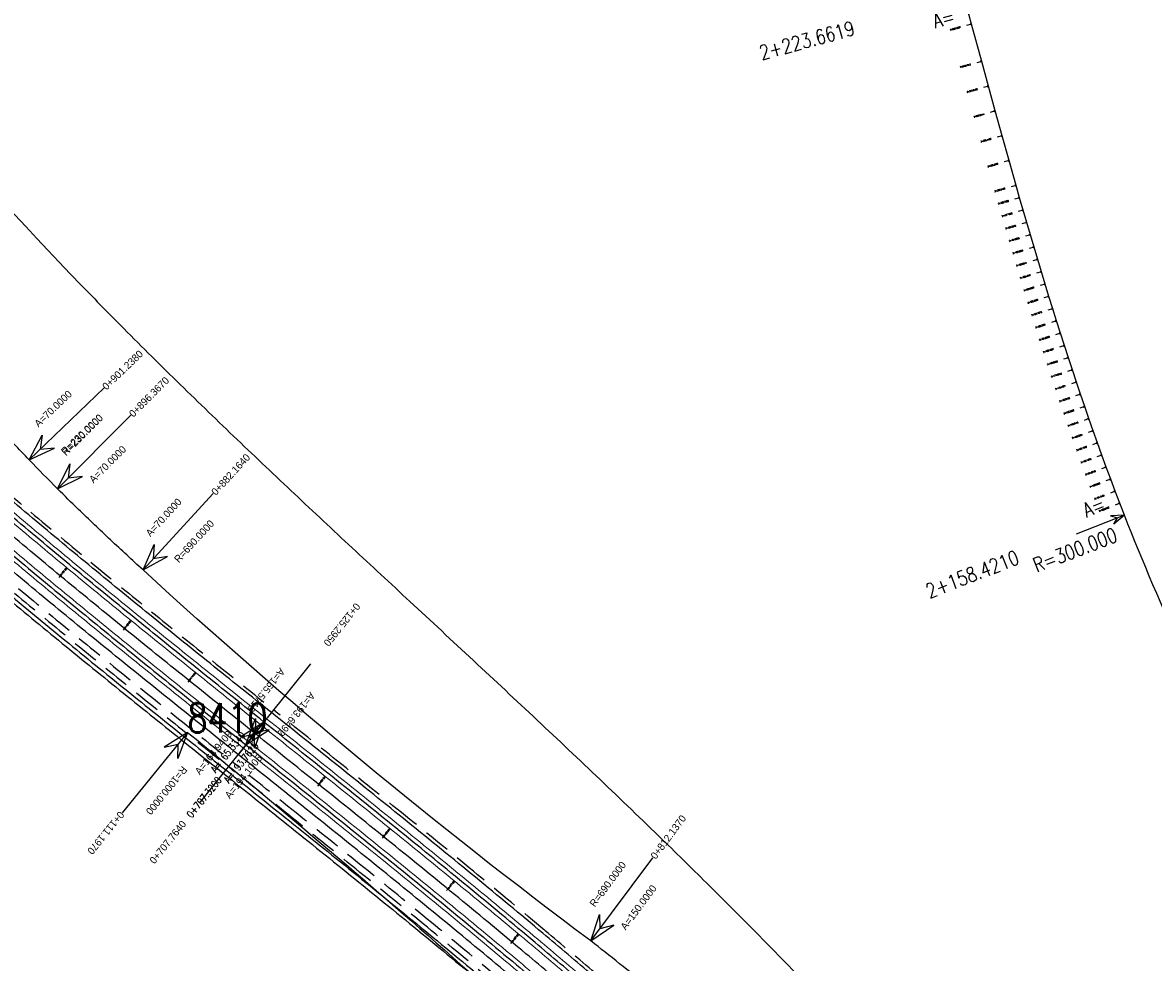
# Model space of a CAD drawing. Header units: metres. Extents: x 3458045 to 3462392, y 5482308 to 5484762.
# Tile 181 of 256: x 3459381 to 3459517, y 5483916 to 5484030. Entities that reach past the tile are written whole.
import ezdxf
from ezdxf.enums import TextEntityAlignment as Align

# ---------------------------------------------------------------- set-up
doc = ezdxf.new("R2010")
doc.units = ezdxf.units.M
doc.linetypes.add('AUSGEZOGEN', pattern=[2, 1, 1])
doc.linetypes.add('VERDECKT2', pattern=[4.7625, 3.175, -1.5875])
doc.layers.get('0').update_dxf_attribs({"linetype": 'CONTINUOUS'})
for name, color, linetype in [('-SP_AXIS', 7, 'CONTINUOUS'), ('SP_ACHSE_8901', 7, 'CONTINUOUS'), ('SP_ACHSE_8911', 7, 'CONTINUOUS'), ('SP_AXIS', 7, 'CONTINUOUS'), ('SP_BAUGRUBE-VERBAU', 210, 'AUSGEZOGEN'), ('SP_StadtbahnFluchtweg', 1, 'CONTINUOUS'), ('SP_Trogwand_L7+8', 2, 'CONTINUOUS'), ('SP_Tunnelwand_L7+8', 2, 'VERDECKT2'), ('SP_Vb_Planung', 10, 'CONTINUOUS'), ('T__AXIS', 3, 'CONTINUOUS')]:
    doc.layers.add(name, color=color, linetype=linetype)
doc.styles.add('K_ISOCP', font='k_isocp.shx')
doc.styles.add('SIMPLEX8', font='simplexd.shx', dxfattribs={"width": 0.8})
doc.linetypes.add('EISENBAHN', pattern='A,0.15,[130,ltypeshp.shx,S=0.25,R=0,X=0,Y=0],0.15', length=0.3)

# ---------------------------------------------------------------- blocks, each defined once
blk = doc.blocks.new('kmr_li')
at = {"color": 1, "linetype": 'Continuous'}
blk.add_line((0, 0), (0, 3.571), dxfattribs=at)
at = {"color": 1}
for p, q in [((0, 0), (-0.306, 0.907)), ((-0.306, 0.907), (0, 0.519)), ((0, 0), (0.306, 0.907)), ((0.306, 0.907), (0, 0.519))]:
    blk.add_line(p, q, dxfattribs=at)
at = {"color": 1, "linetype": 'Continuous', "style": 'K_ISOCP'}
blk.add_attdef('STATION', text='', height=1, rotation=270.0001, dxfattribs=at).set_placement((0, 4.404), align=Align.MIDDLE_RIGHT)
blk.add_attdef('PARAUL', text='', height=1, rotation=270.0001, dxfattribs=at).set_placement((-0.5, 1), align=Align.TOP_RIGHT)
blk.add_attdef('PARAOL', text='', height=1, rotation=270.0001, dxfattribs=at).set_placement((0.5, 1), align=Align.BOTTOM_RIGHT)
blk = doc.blocks.new('kmr_re')
at = {"color": 1}
for p, q in [((0, 0), (-0.306221, -0.907473)), ((0, 0), (0.306221, -0.907473)), ((-0.306221, -0.907473), (0, -0.51875)), ((0.306221, -0.907473), (0, -0.51875))]:
    blk.add_line(p, q, dxfattribs=at)
at = {"color": 1, "linetype": 'Continuous'}
blk.add_line((0, 0), (0, -3.57143), dxfattribs=at)
at = {"color": 1, "linetype": 'Continuous', "style": 'K_ISOCP'}
blk.add_attdef('PARAUL', text='', height=1, rotation=270.0000584, dxfattribs=at).set_placement((-0.5, -1), align=Align.TOP_LEFT)
blk.add_attdef('PARAOL', text='', height=1, rotation=270.0000584, dxfattribs=at).set_placement((0.5, -1), align=Align.BOTTOM_LEFT)
blk.add_attdef('STATION', text='', height=1, rotation=270.0000584, dxfattribs=at).set_placement((0, -3.57143), align=Align.MIDDLE_LEFT)
blk = doc.blocks.new('kmr_i')
at = {"color": 1, "linetype": 'Continuous'}
blk.add_line((0, 0), (0, 1.416438), dxfattribs=at)
at = {"color": 1, "linetype": 'Continuous', "style": 'SIMPLEX8', "width": 0.8}
blk.add_attdef('STATION', text='', height=1, rotation=270.00005842, dxfattribs=at).set_placement((0, -0.50985), align=Align.MIDDLE_LEFT)

msp = doc.modelspace()

# ---------------------------------------------------------------- linework, layer by layer
at = {"layer": '-SP_AXIS'}
msp.add_lwpolyline([(3459528.3817, 5483937.3572, -0.03024499), (3459513.1723, 5483970.2741), (3459512.6124, 5483971.7185), (3459512.0598, 5483973.1658), (3459511.5143, 5483974.6158), (3459510.9757, 5483976.0683), (3459510.444, 5483977.5234), (3459509.9188, 5483978.9809), (3459509.4002, 5483980.4407), (3459508.8878, 5483981.9027), (3459508.3815, 5483983.3668), (3459507.8812, 5483984.833), (3459507.3867, 5483986.3011), (3459506.8978, 5483987.7711), (3459506.4143, 5483989.243), (3459505.9361, 5483990.7165), (3459505.4629, 5483992.1917), (3459504.9946, 5483993.6684), (3459504.5311, 5483995.1466), (3459504.0722, 5483996.6263), (3459503.6176, 5483998.1073), (3459503.1672, 5483999.5895), (3459502.7208, 5484001.073), (3459502.2783, 5484002.5577), (3459501.8394, 5484004.0434), (3459501.4041, 5484005.5302), (3459500.972, 5484007.0179), (3459500.543, 5484008.5065), (3459500.117, 5484009.996), (3459499.2731, 5484012.9772), (3459498.4388, 5484015.9612), (3459497.6126, 5484018.9474), (3459496.7931, 5484021.9354), (3459495.9788, 5484024.9249), (3459494.7639, 5484029.4109), (3459493.9107, 5484032.5708)], format="xyb", dxfattribs=at)
at = {"layer": 'SP_ACHSE_8901'}
msp.add_lwpolyline([(3459316.099, 5484028.11), (3459322.1999, 5484021.1465, 0.03059047), (3459365.5154, 5483977.4159, 0.00331951), (3459370.8846, 5483972.6857, 0.00367116), (3459378.0689, 5483966.5341, 0.00285534), (3459385.333, 5483960.4767, 0.00203953), (3459392.656, 5483954.4908, 0.00122372), (3459400.0179, 5483948.5527, 0.00040791), (3459407.3992, 5483942.6387, -0.00036746), (3459415.5933, 5483936.0742, -0.00110237), (3459423.7681, 5483929.4856, -0.00183729), (3459431.9041, 5483922.8491, -0.0025722), (3459439.9811, 5483916.1411, -0.00245403), (3459446.0851, 5483910.9661, -0.01456303), (3459478.4179, 5483881.5975), (3459663.5917, 5483703.287, -0.0763528)], format="xyb", dxfattribs=at)
at = {"layer": 'SP_ACHSE_8911'}
msp.add_lwpolyline([(3459666.0197, 5483705.8087), (3459480.8452, 5483884.1198, 0.01460522), (3459448.2649, 5483913.7082, 0.00242443), (3459442.2102, 5483918.8404, 0.00256822), (3459434.1203, 5483925.5585, 0.00183444), (3459425.9715, 5483932.2051, 0.00110066), (3459417.7839, 5483938.8037, 0.00036689), (3459409.5769, 5483945.3783, -0.00040894), (3459402.2143, 5483951.2772, -0.00122684), (3459394.8711, 5483957.2001, -0.00204473), (3459387.5668, 5483963.1709, -0.00286262), (3459380.3214, 5483969.2131, -0.00368052), (3459373.1558, 5483975.3496, -0.00337914), (3459367.7243, 5483980.1366, -0.03050846), (3459324.8322, 5484023.4541), (3459318.7313, 5484030.4176)], format="xyb", dxfattribs=at)
at = {"layer": 'SP_AXIS'}
for points in [[(3459666.0197, 5483705.8087), (3459480.8452, 5483884.1198, 0.01460522), (3459448.2649, 5483913.7082, 0.00242443), (3459442.2102, 5483918.8404, 0.00256822), (3459434.1203, 5483925.5585, 0.00183444), (3459425.9715, 5483932.2051, 0.00110066), (3459417.7839, 5483938.8037, 0.00036689), (3459409.5769, 5483945.3783, -0.00040894), (3459402.2143, 5483951.2772, -0.00122684), (3459394.8711, 5483957.2001, -0.00204473), (3459387.5668, 5483963.1709, -0.00286262), (3459380.3214, 5483969.2131, -0.00368052), (3459373.1558, 5483975.3496, -0.00337914), (3459367.7243, 5483980.1366, -0.03050846), (3459324.8322, 5484023.4541), (3459318.7313, 5484030.4176)], [(3459316.099, 5484028.11), (3459322.1999, 5484021.1465, 0.03059047), (3459365.5154, 5483977.4159, 0.00331951), (3459370.8846, 5483972.6857, 0.00367116), (3459378.0689, 5483966.5341, 0.00285534), (3459385.333, 5483960.4767, 0.00203953), (3459392.656, 5483954.4908, 0.00122372), (3459400.0179, 5483948.5527, 0.00040791), (3459407.3992, 5483942.6387, -0.00036746), (3459415.5933, 5483936.0742, -0.00110237), (3459423.7681, 5483929.4856, -0.00183729), (3459431.9041, 5483922.8491, -0.0025722), (3459439.9811, 5483916.1411, -0.00245403), (3459446.0851, 5483910.9661, -0.01456303), (3459478.4179, 5483881.5975), (3459663.5917, 5483703.287, -0.0763528)], [(3459685.2101, 5483695.5185), (3459504.9574, 5483869.1071, 0.00043567), (3459498.5752, 5483875.2462, 0.00130701), (3459492.1717, 5483881.363, 0.00217835), (3459485.7257, 5483887.435, 0.00304969), (3459479.2166, 5483893.4392, 0.00392104), (3459472.6244, 5483899.3521, 0.00035829), (3459472.0824, 5483899.8297, 0.00884723), (3459458.5943, 5483911.2802, 0.00169844), (3459455.851, 5483913.511, 0.00364421), (3459448.9199, 5483919.0226, -0.02537755), (3459395.0209, 5483963.6821, -0.00265452), (3459391.1135, 5483967.3039, -0.0041028), (3459387.2554, 5483970.9783, -0.00353468), (3459384.7251, 5483973.4642, -0.00529461), (3459381.3121, 5483976.9394, -0.0050613), (3459377.6652, 5483980.8137, -0.00362068), (3459374.0813, 5483984.7559, -0.0021724), (3459370.5433, 5483988.7395, -0.00072413), (3459367.0285, 5483992.7435), (3459348.4319, 5484013.9693)], [(3459400.39, 5483944.13, -0.02091605), (3459462.9996, 5483888.6898), (3459657.2317, 5483701.6383, -0.00043567)]]:
    msp.add_lwpolyline(points, format="xyb", dxfattribs=at)
at = {"layer": 'SP_BAUGRUBE-VERBAU'}
for points in [[(3459341.468, 5484052.8071), (3459347.0418, 5484045.415, 0.03059047), (3459387.6199, 5483997.9406, 0.00331951), (3459392.6972, 5483992.7587, 0.00367116), (3459399.4886, 5483986.0199, 0.00285534), (3459406.3495, 5483979.3877, 0.00203953), (3459413.2575, 5483972.8395, 0.00122372), (3459420.1906, 5483966.353, 0.00040791), (3459427.1272, 5483959.9055, -0.00036746), (3459434.8098, 5483952.7653, -0.00110237), (3459442.4557, 5483945.6172, -0.00183729), (3459450.0438, 5483938.4392, -0.0025722), (3459457.5525, 5483931.2097, -0.00245403), (3459463.2084, 5483925.6523, -0.01456303), (3459493.0041, 5483894.304), (3459664.6047, 5483702.8955, -0.04555037)], [(3459313.1844, 5484025.5564), (3459319.2853, 5484018.593, 0.03059047), (3459362.9341, 5483974.5258, 0.00331951), (3459368.3424, 5483969.7612, 0.00367116), (3459375.5703, 5483963.5722, 0.00285534), (3459382.8683, 5483957.4866, 0.00203953), (3459390.2158, 5483951.4806, 0.00122372), (3459397.5925, 5483945.5306, 0.00040791), (3459404.9787, 5483939.6127, -0.00036746), (3459413.1684, 5483933.0518, -0.00110237), (3459421.3299, 5483926.4739, -0.00183729), (3459429.4437, 5483919.8554, -0.0025722), (3459437.4901, 5483913.1729, -0.00245403), (3459443.5647, 5483908.0227, -0.01456303)], [(3459312.8083, 5484025.2269), (3459318.9092, 5484018.2635, 0.03059047), (3459362.6011, 5483974.1529, 0.00331951), (3459368.0144, 5483969.3838, 0.00367116), (3459375.2479, 5483963.1901, 0.00285534), (3459382.5503, 5483957.1007, 0.00203953), (3459389.901, 5483951.0922, 0.00122372), (3459397.2796, 5483945.1407, 0.00040791), (3459404.6664, 5483939.2222, -0.00036746), (3459412.8554, 5483932.6618, -0.00110237), (3459421.0152, 5483926.0853, -0.00183729), (3459429.1262, 5483919.4691, -0.0025722), (3459437.1687, 5483912.7899, -0.00245403), (3459443.2395, 5483907.6429, -0.01456303)]]:
    msp.add_lwpolyline(points, format="xyb", dxfattribs=at)
at = {"layer": 'SP_StadtbahnFluchtweg'}
for points in [[(3459770.9868, 5483573.8591, 0.07051565), (3459667.0255, 5483706.8532), (3459481.8509, 5483885.1643, 0.01460522), (3459449.208, 5483914.8096, 0.00242443), (3459443.1423, 5483919.951, 0.00256822), (3459435.0409, 5483926.6787, 0.00183444), (3459426.8839, 5483933.332, 0.00110066), (3459418.6913, 5483939.9347, 0.00036689), (3459410.4827, 5483946.5107, -0.00040894), (3459403.1219, 5483952.4081, -0.00122684), (3459395.7842, 5483958.3265, -0.00204473), (3459388.489, 5483964.2898, -0.00286262), (3459381.2564, 5483970.3214, -0.00368052), (3459374.107, 5483976.444, -0.00337914), (3459368.6904, 5483981.2179, -0.03050846), (3459325.9228, 5484024.4096), (3459319.8219, 5484031.3731)], [(3459765.3996, 5483570.6363, 0.07051498), (3459662.5516, 5483702.2071), (3459477.377, 5483880.5182, 0.01460522), (3459445.0129, 5483909.9102, 0.00242443), (3459438.9957, 5483915.0106, 0.00256822), (3459430.9457, 5483921.6955, 0.00183444), (3459422.8254, 5483928.3189, 0.00110066), (3459414.655, 5483934.9038, 0.00036689), (3459406.4537, 5483941.4738, -0.00040894), (3459399.0848, 5483947.3777, -0.00122684), (3459391.7225, 5483953.316, -0.00204473), (3459384.3865, 5483959.3127, -0.00286262), (3459377.0972, 5483965.3916, -0.00368052), (3459369.8756, 5483971.5759, -0.00337914), (3459364.3931, 5483976.408, -0.03050846), (3459321.0714, 5484020.1592), (3459314.9705, 5484027.1227)]]:
    msp.add_lwpolyline(points, format="xyb", dxfattribs=at)
at = {"layer": 'SP_Trogwand_L7+8', "color": 1, "linetype": 'VERDECKT2'}
msp.add_lwpolyline([(3459313.5605, 5484025.8859), (3459319.6613, 5484018.9225, 0.03059047), (3459363.2672, 5483974.8987, 0.00331951), (3459368.6704, 5483970.1385, 0.00367116), (3459375.8927, 5483963.9544, 0.00285534), (3459383.1863, 5483957.8724, 0.00203953), (3459390.5307, 5483951.869, 0.00122372), (3459397.9055, 5483945.9206, 0.00040791), (3459405.2911, 5483940.0032, -0.00036746), (3459413.4813, 5483933.4418, -0.00110237), (3459421.6445, 5483926.8625, -0.00183729), (3459429.7612, 5483920.2417, -0.0025722), (3459437.8115, 5483913.5558, -0.00245403), (3459443.8899, 5483908.4025, -0.01456303), (3459476.0769, 5483879.1664), (3459661.2507, 5483700.8559, -0.07070949), (3459764.0019, 5483569.3047, -0.07070949)], format="xyb", dxfattribs=at)
at = {"layer": 'SP_Tunnelwand_L7+8'}
for points in [[(3459667.3099, 5483707.1486), (3459482.1353, 5483885.4597, 0.01460522), (3459449.4746, 5483915.1211, 0.00242443), (3459443.4059, 5483920.2651, 0.00256822), (3459435.3012, 5483926.9955, 0.00183444), (3459427.1419, 5483933.6507, 0.00110066), (3459418.9479, 5483940.2545, 0.00036689), (3459410.7388, 5483946.8308, -0.00040894), (3459403.3785, 5483952.7278, -0.00122684), (3459396.0424, 5483958.645, -0.00204473), (3459388.7498, 5483964.6062, -0.00286262), (3459381.5208, 5483970.6348, -0.00368052), (3459374.376, 5483976.7534, -0.00337914), (3459368.9636, 5483981.5237, -0.03050846), (3459326.2312, 5484024.6798), (3459320.1303, 5484031.6433)], [(3459314.1246, 5484026.3802), (3459320.2255, 5484019.4167, 0.03059047), (3459363.7668, 5483975.4581, 0.00331951), (3459369.1624, 5483970.7046, 0.00367116), (3459376.3763, 5483964.5277, 0.00285534), (3459383.6634, 5483958.4511, 0.00203953), (3459391.003, 5483952.4516, 0.00122372), (3459398.3749, 5483946.5055, 0.00040791), (3459405.7595, 5483940.5888, -0.00036746), (3459413.9506, 5483934.0268, -0.00110237), (3459422.1164, 5483927.4454, -0.00183729), (3459430.2374, 5483920.8211, -0.0025722), (3459438.2936, 5483914.1303, -0.00245403), (3459444.3777, 5483908.9722, -0.01456303)]]:
    msp.add_lwpolyline(points, format="xyb", dxfattribs=at)
at = {"layer": 'SP_Vb_Planung', "linetype": 'AUSGEZOGEN', "lineweight": 13, "ltscale": 13}
for points in [[(3459665.6729, 5483705.4486), (3459480.4984, 5483883.7597, 0.01460522), (3459447.9397, 5483913.3284, 0.00242443), (3459441.8887, 5483918.4574, 0.00256822), (3459433.8028, 5483925.1722, 0.00183444), (3459425.6569, 5483931.8164, 0.00110066), (3459417.471, 5483938.4137, 0.00036689), (3459409.2646, 5483944.9879, -0.00040894), (3459401.9014, 5483950.8872, -0.00122684), (3459394.5562, 5483956.8117, -0.00204473), (3459387.2487, 5483962.7851, -0.00286262), (3459379.999, 5483968.831, -0.00368052), (3459372.8278, 5483974.9722, -0.00337914), (3459367.3912, 5483979.7637, -0.03050846), (3459324.4561, 5484023.1246), (3459318.3552, 5484030.0881)], [(3459666.3666, 5483706.1689), (3459481.192, 5483884.48, 0.01460522), (3459448.5901, 5483914.088, 0.00242443), (3459442.5316, 5483919.2234, 0.00256822), (3459434.4377, 5483925.9448, 0.00183444), (3459426.2861, 5483932.5937, 0.00110066), (3459418.0968, 5483939.1937, 0.00036689), (3459409.8893, 5483945.7688, -0.00040894), (3459402.5273, 5483951.6671, -0.00122684), (3459395.186, 5483957.5885, -0.00204473), (3459387.8848, 5483963.5568, -0.00286262), (3459380.6438, 5483969.5953, -0.00368052), (3459373.4838, 5483975.727, -0.00337914), (3459368.0575, 5483980.5095, -0.03050846), (3459325.2083, 5484023.7836), (3459319.1074, 5484030.7471)], [(3459316.4751, 5484028.4395), (3459322.576, 5484021.476, 0.03059047), (3459365.8484, 5483977.7888, 0.00331951), (3459371.2126, 5483973.063, 0.00367116), (3459378.3913, 5483966.9162, 0.00285534), (3459385.651, 5483960.8626, 0.00203953), (3459392.9708, 5483954.8792, 0.00122372), (3459400.3309, 5483948.9427, 0.00040791), (3459407.7115, 5483943.0292, -0.00036746), (3459415.9062, 5483936.4642, -0.00110237), (3459424.0828, 5483929.8742, -0.00183729), (3459432.2215, 5483923.2354, -0.0025722), (3459440.3025, 5483916.5241, -0.00245403), (3459446.4103, 5483911.3459, -0.01456303), (3459478.7647, 5483881.9576), (3459663.9385, 5483703.6472, -0.0763528)], [(3459315.7229, 5484027.7805), (3459321.8238, 5484020.817, 0.03059047), (3459365.1823, 5483977.043, 0.00331951), (3459370.5565, 5483972.3083, 0.00367116), (3459377.7465, 5483966.1519, 0.00285534), (3459385.0149, 5483960.0909, 0.00203953), (3459392.3411, 5483954.1024, 0.00122372), (3459399.705, 5483948.1628, 0.00040791), (3459407.0869, 5483942.2483, -0.00036746), (3459415.2804, 5483935.6842, -0.00110237), (3459423.4535, 5483929.097, -0.00183729), (3459431.5866, 5483922.4628, -0.0025722), (3459439.6597, 5483915.7581, -0.00245403), (3459445.7599, 5483910.5863, -0.01456303), (3459478.0711, 5483881.2373), (3459663.2449, 5483702.9268, -0.0763528)]]:
    msp.add_lwpolyline(points, format="xyb", dxfattribs=at)
at = {"layer": 'SP_Vb_Planung', "linetype": 'EISENBAHN', "lineweight": 13, "ltscale": 13}
for points in [[(3459666.0197, 5483705.8087), (3459480.8452, 5483884.1198, 0.01460522), (3459448.2649, 5483913.7082, 0.00242443), (3459442.2102, 5483918.8404, 0.00256822), (3459434.1203, 5483925.5585, 0.00183444), (3459425.9715, 5483932.2051, 0.00110066), (3459417.7839, 5483938.8037, 0.00036689), (3459409.5769, 5483945.3783, -0.00040894), (3459402.2143, 5483951.2772, -0.00122684), (3459394.8711, 5483957.2001, -0.00204473), (3459387.5668, 5483963.1709, -0.00286262), (3459380.3214, 5483969.2131, -0.00368052), (3459373.1558, 5483975.3496, -0.00337914), (3459367.7243, 5483980.1366, -0.03050846), (3459324.8322, 5484023.4541), (3459318.7313, 5484030.4176)], [(3459316.099, 5484028.11), (3459322.1999, 5484021.1465, 0.03059047), (3459365.5154, 5483977.4159, 0.00331951), (3459370.8846, 5483972.6857, 0.00367116), (3459378.0689, 5483966.5341, 0.00285534), (3459385.333, 5483960.4767, 0.00203953), (3459392.656, 5483954.4908, 0.00122372), (3459400.0179, 5483948.5527, 0.00040791), (3459407.3992, 5483942.6387, -0.00036746), (3459415.5933, 5483936.0742, -0.00110237), (3459423.7681, 5483929.4856, -0.00183729), (3459431.9041, 5483922.8491, -0.0025722), (3459439.9811, 5483916.1411, -0.00245403), (3459446.0851, 5483910.9661, -0.01456303), (3459478.4179, 5483881.5975), (3459663.5917, 5483703.287, -0.0763528)]]:
    msp.add_lwpolyline(points, format="xyb", dxfattribs=at)
at = {"layer": 'T__AXIS'}
msp.add_lwpolyline([(3459664.8059, 5483704.5483), (3459479.6324, 5483882.859, 0.01459465), (3459447.152, 5483912.358, 0.00242727), (3459441.1044, 5483917.4845, 0.0025712), (3459433.0241, 5483924.195, 0.00183657), (3459424.8849, 5483930.834, 0.00110194), (3459416.7069, 5483937.4251, 0.00036731), (3459408.5095, 5483943.9921, -0.0004083), (3459401.1352, 5483949.9004, -0.00122489), (3459393.7803, 5483955.8327, -0.00204148), (3459386.4643, 5483961.8129, -0.00285808), (3459379.2073, 5483967.8645, -0.00367468), (3459372.0299, 5483974.0104, -0.0033651), (3459366.6025, 5483978.793, -0.03053764), (3459323.5167, 5484022.3011), (3459317.4158, 5484029.2646)], format="xyb", dxfattribs=at)

# ---------------------------------------------------------------- block references
at = {"layer": '-SP_AXIS'}
ref = msp.add_blockref('kmr_li', (3459493.9107, 5484032.5708), dxfattribs=dict(at, xscale=1.75, yscale=1.75, zscale=1.75, rotation=105.1047000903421))
ref.add_attrib('STATION', ' 2+223.6619', dxfattribs={"layer": '0', "color": 1, "linetype": 'Continuous', "height": 1.75, "rotation": 15.104758, "style": 'SIMPLEX8', "width": 0.8}).set_placement((3459480.6207, 5484028.9837), align=Align.MIDDLE_RIGHT)
ref.add_attrib('PARAOL', 'R=¢', dxfattribs={"layer": '0', "color": 1, "linetype": 'Continuous', "height": 1.75, "rotation": 15.104758, "style": 'SIMPLEX8', "width": 0.8}).set_placement((3459491.9931, 5484032.9596), align=Align.BOTTOM_RIGHT)
ref.add_attrib('PARAUL', 'A=', dxfattribs={"layer": '0', "color": 1, "linetype": 'Continuous', "height": 1.75, "rotation": 15.104758, "style": 'SIMPLEX8', "width": 0.8}).set_placement((3459492.4492, 5484031.27), align=Align.TOP_RIGHT)
ref = msp.add_blockref('kmr_li', (3459494.7639, 5484029.4109), dxfattribs=dict(at, xscale=0.1750000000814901, yscale=0.1750000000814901, zscale=0.1750000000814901, rotation=105.1097978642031))
ref.add_attrib('STATION', ' 2+220.3887', dxfattribs={"layer": '0', "color": 1, "linetype": 'Continuous', "height": 0.175, "rotation": 15.109856, "style": 'SIMPLEX8', "width": 0.8}).set_placement((3459493.4349, 5484029.052), align=Align.MIDDLE_RIGHT)
ref = msp.add_blockref('kmr_li', (3459495.9788, 5484024.9249), dxfattribs=dict(at, xscale=0.1750000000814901, yscale=0.1750000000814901, zscale=0.1750000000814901, rotation=105.1531929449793))
ref.add_attrib('STATION', ' 2+215.7412', dxfattribs={"layer": '0', "color": 1, "linetype": 'Continuous', "height": 0.175, "rotation": 15.153251, "style": 'SIMPLEX8', "width": 0.8}).set_placement((3459494.6501, 5484024.565), align=Align.MIDDLE_RIGHT)
ref = msp.add_blockref('kmr_li', (3459496.7931, 5484021.9354), dxfattribs=dict(at, xscale=0.1750000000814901, yscale=0.1750000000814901, zscale=0.1750000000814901, rotation=105.2371370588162))
ref.add_attrib('STATION', ' 2+212.6428', dxfattribs={"layer": '0', "color": 1, "linetype": 'Continuous', "height": 0.175, "rotation": 15.237195, "style": 'SIMPLEX8', "width": 0.8}).set_placement((3459495.4649, 5484021.5736), align=Align.MIDDLE_RIGHT)
ref = msp.add_blockref('kmr_li', (3459497.6126, 5484018.9474), dxfattribs=dict(at, xscale=0.1750000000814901, yscale=0.1750000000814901, zscale=0.1750000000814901, rotation=105.3370862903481))
ref.add_attrib('STATION', ' 2+209.5444', dxfattribs={"layer": '0', "color": 1, "linetype": 'Continuous', "height": 0.175, "rotation": 15.337145, "style": 'SIMPLEX8', "width": 0.8}).set_placement((3459496.2851, 5484018.5833), align=Align.MIDDLE_RIGHT)
ref = msp.add_blockref('kmr_li', (3459498.4388, 5484015.9612), dxfattribs=dict(at, xscale=0.1750000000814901, yscale=0.1750000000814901, zscale=0.1750000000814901, rotation=105.4651429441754))
ref.add_attrib('STATION', ' 2+206.4460', dxfattribs={"layer": '0', "color": 1, "linetype": 'Continuous', "height": 0.175, "rotation": 15.465201, "style": 'SIMPLEX8', "width": 0.8}).set_placement((3459497.1121, 5484015.5941), align=Align.MIDDLE_RIGHT)
ref = msp.add_blockref('kmr_li', (3459499.2731, 5484012.9772), dxfattribs=dict(at, xscale=0.1750000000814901, yscale=0.1750000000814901, zscale=0.1750000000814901, rotation=105.6212709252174))
ref.add_attrib('STATION', ' 2+203.3476', dxfattribs={"layer": '0', "color": 1, "linetype": 'Continuous', "height": 0.175, "rotation": 15.621329, "style": 'SIMPLEX8', "width": 0.8}).set_placement((3459497.9474, 5484012.6065), align=Align.MIDDLE_RIGHT)
ref = msp.add_blockref('kmr_li', (3459500.117, 5484009.996), dxfattribs=dict(at, xscale=0.1750000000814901, yscale=0.1750000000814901, zscale=0.1750000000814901, rotation=105.8055485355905))
ref.add_attrib('STATION', ' 2+200.2492', dxfattribs={"layer": '0', "color": 1, "linetype": 'Continuous', "height": 0.175, "rotation": 15.805607, "style": 'SIMPLEX8', "width": 0.8}).set_placement((3459498.7925, 5484009.621), align=Align.MIDDLE_RIGHT)
ref = msp.add_blockref('kmr_li', (3459500.543, 5484008.5065), dxfattribs=dict(at, xscale=0.1750000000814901, yscale=0.1750000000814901, zscale=0.1750000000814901, rotation=105.961281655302))
ref.add_attrib('STATION', ' 2+198.7000', dxfattribs={"layer": '0', "color": 1, "linetype": 'Continuous', "height": 0.175, "rotation": 15.96134, "style": 'SIMPLEX8', "width": 0.8}).set_placement((3459499.2196, 5484008.128), align=Align.MIDDLE_RIGHT)
ref = msp.add_blockref('kmr_li', (3459500.972, 5484007.0179), dxfattribs=dict(at, xscale=0.1750000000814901, yscale=0.1750000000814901, zscale=0.1750000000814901, rotation=106.0744885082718))
ref.add_attrib('STATION', ' 2+197.1508', dxfattribs={"layer": '0', "color": 1, "linetype": 'Continuous', "height": 0.175, "rotation": 16.074547, "style": 'SIMPLEX8', "width": 0.8}).set_placement((3459499.6493, 5484006.6367), align=Align.MIDDLE_RIGHT)
ref = msp.add_blockref('kmr_li', (3459501.4041, 5484005.5302), dxfattribs=dict(at, xscale=0.1750000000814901, yscale=0.1750000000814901, zscale=0.1750000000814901, rotation=106.1947573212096))
ref.add_attrib('STATION', ' 2+195.6016', dxfattribs={"layer": '0', "color": 1, "linetype": 'Continuous', "height": 0.175, "rotation": 16.194816, "style": 'SIMPLEX8', "width": 0.8}).set_placement((3459500.0821, 5484005.1462), align=Align.MIDDLE_RIGHT)
ref = msp.add_blockref('kmr_li', (3459501.8394, 5484004.0434), dxfattribs=dict(at, xscale=0.1750000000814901, yscale=0.1750000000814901, zscale=0.1750000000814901, rotation=106.3219669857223))
ref.add_attrib('STATION', ' 2+194.0525', dxfattribs={"layer": '0', "color": 1, "linetype": 'Continuous', "height": 0.175, "rotation": 16.322025, "style": 'SIMPLEX8', "width": 0.8}).set_placement((3459500.5184, 5484003.6565), align=Align.MIDDLE_RIGHT)
ref = msp.add_blockref('kmr_li', (3459502.2783, 5484002.5577), dxfattribs=dict(at, xscale=0.1750000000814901, yscale=0.1750000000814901, zscale=0.1750000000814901, rotation=106.4562809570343))
ref.add_attrib('STATION', ' 2+192.5033', dxfattribs={"layer": '0', "color": 1, "linetype": 'Continuous', "height": 0.175, "rotation": 16.456339, "style": 'SIMPLEX8', "width": 0.8}).set_placement((3459500.9581, 5484002.1677), align=Align.MIDDLE_RIGHT)
ref = msp.add_blockref('kmr_li', (3459502.7208, 5484001.073), dxfattribs=dict(at, xscale=0.1750000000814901, yscale=0.1750000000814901, zscale=0.1750000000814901, rotation=106.5975475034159))
ref.add_attrib('STATION', ' 2+190.9541', dxfattribs={"layer": '0', "color": 1, "linetype": 'Continuous', "height": 0.175, "rotation": 16.597606, "style": 'SIMPLEX8', "width": 0.8}).set_placement((3459501.4016, 5484000.6798), align=Align.MIDDLE_RIGHT)
ref = msp.add_blockref('kmr_li', (3459503.1672, 5483999.5895), dxfattribs=dict(at, xscale=0.1750000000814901, yscale=0.1750000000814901, zscale=0.1750000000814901, rotation=106.7459266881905))
ref.add_attrib('STATION', ' 2+189.4049', dxfattribs={"layer": '0', "color": 1, "linetype": 'Continuous', "height": 0.175, "rotation": 16.745985, "style": 'SIMPLEX8', "width": 0.8}).set_placement((3459501.849, 5483999.1929), align=Align.MIDDLE_RIGHT)
ref = msp.add_blockref('kmr_li', (3459503.6176, 5483998.1073), dxfattribs=dict(at, xscale=0.1750000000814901, yscale=0.1750000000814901, zscale=0.1750000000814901, rotation=106.9012458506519))
ref.add_attrib('STATION', ' 2+187.8557', dxfattribs={"layer": '0', "color": 1, "linetype": 'Continuous', "height": 0.175, "rotation": 16.901304, "style": 'SIMPLEX8', "width": 0.8}).set_placement((3459502.3005, 5483997.7071), align=Align.MIDDLE_RIGHT)
ref = msp.add_blockref('kmr_li', (3459504.0722, 5483996.6263), dxfattribs=dict(at, xscale=0.1750000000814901, yscale=0.1750000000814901, zscale=0.1750000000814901, rotation=107.0636658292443))
ref.add_attrib('STATION', ' 2+186.3065', dxfattribs={"layer": '0', "color": 1, "linetype": 'Continuous', "height": 0.175, "rotation": 17.063724, "style": 'SIMPLEX8', "width": 0.8}).set_placement((3459502.7562, 5483996.2223), align=Align.MIDDLE_RIGHT)
ref = msp.add_blockref('kmr_li', (3459504.5311, 5483995.1466), dxfattribs=dict(at, xscale=0.1750000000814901, yscale=0.1750000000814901, zscale=0.1750000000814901, rotation=107.2330709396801))
ref.add_attrib('STATION', ' 2+184.7573', dxfattribs={"layer": '0', "color": 1, "linetype": 'Continuous', "height": 0.175, "rotation": 17.233129, "style": 'SIMPLEX8', "width": 0.8}).set_placement((3459503.2164, 5483994.7388), align=Align.MIDDLE_RIGHT)
ref = msp.add_blockref('kmr_li', (3459504.9946, 5483993.6684), dxfattribs=dict(at, xscale=0.1750000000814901, yscale=0.1750000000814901, zscale=0.1750000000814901, rotation=107.4095064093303))
ref.add_attrib('STATION', ' 2+183.2081', dxfattribs={"layer": '0', "color": 1, "linetype": 'Continuous', "height": 0.175, "rotation": 17.409565, "style": 'SIMPLEX8', "width": 0.8}).set_placement((3459503.6811, 5483993.2565), align=Align.MIDDLE_RIGHT)
ref = msp.add_blockref('kmr_li', (3459505.4629, 5483992.1917), dxfattribs=dict(at, xscale=0.1750000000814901, yscale=0.1750000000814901, zscale=0.1750000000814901, rotation=107.5929275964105))
ref.add_attrib('STATION', ' 2+181.6589', dxfattribs={"layer": '0', "color": 1, "linetype": 'Continuous', "height": 0.175, "rotation": 17.592986, "style": 'SIMPLEX8', "width": 0.8}).set_placement((3459504.1507, 5483991.7756), align=Align.MIDDLE_RIGHT)
ref = msp.add_blockref('kmr_li', (3459505.9361, 5483990.7165), dxfattribs=dict(at, xscale=0.1750000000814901, yscale=0.1750000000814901, zscale=0.1750000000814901, rotation=107.7834512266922))
ref.add_attrib('STATION', ' 2+180.1097', dxfattribs={"layer": '0', "color": 1, "linetype": 'Continuous', "height": 0.175, "rotation": 17.78351, "style": 'SIMPLEX8', "width": 0.8}).set_placement((3459504.6253, 5483990.2961), align=Align.MIDDLE_RIGHT)
ref = msp.add_blockref('kmr_li', (3459506.4143, 5483989.243), dxfattribs=dict(at, xscale=0.1750000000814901, yscale=0.1750000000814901, zscale=0.1750000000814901, rotation=107.9809612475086))
ref.add_attrib('STATION', ' 2+178.5605', dxfattribs={"layer": '0', "color": 1, "linetype": 'Continuous', "height": 0.175, "rotation": 17.98102, "style": 'SIMPLEX8', "width": 0.8}).set_placement((3459505.105, 5483988.818), align=Align.MIDDLE_RIGHT)
ref = msp.add_blockref('kmr_li', (3459506.8978, 5483987.7711), dxfattribs=dict(at, xscale=0.1750000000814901, yscale=0.1750000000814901, zscale=0.1750000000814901, rotation=108.1855190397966))
ref.add_attrib('STATION', ' 2+177.0113', dxfattribs={"layer": '0', "color": 1, "linetype": 'Continuous', "height": 0.175, "rotation": 18.185577, "style": 'SIMPLEX8', "width": 0.8}).set_placement((3459505.59, 5483987.3415), align=Align.MIDDLE_RIGHT)
ref = msp.add_blockref('kmr_li', (3459507.3867, 5483986.3011), dxfattribs=dict(at, xscale=0.1750000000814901, yscale=0.1750000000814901, zscale=0.1750000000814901, rotation=108.3970672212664))
ref.add_attrib('STATION', ' 2+175.4621', dxfattribs={"layer": '0', "color": 1, "linetype": 'Continuous', "height": 0.175, "rotation": 18.397126, "style": 'SIMPLEX8', "width": 0.8}).set_placement((3459506.0805, 5483985.8667), align=Align.MIDDLE_RIGHT)
ref = msp.add_blockref('kmr_li', (3459507.8812, 5483984.833), dxfattribs=dict(at, xscale=0.1750000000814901, yscale=0.1750000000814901, zscale=0.1750000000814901, rotation=108.6156440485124))
ref.add_attrib('STATION', ' 2+173.9130', dxfattribs={"layer": '0', "color": 1, "linetype": 'Continuous', "height": 0.175, "rotation": 18.615702, "style": 'SIMPLEX8', "width": 0.8}).set_placement((3459506.5767, 5483984.3936), align=Align.MIDDLE_RIGHT)
ref = msp.add_blockref('kmr_li', (3459508.3815, 5483983.3668), dxfattribs=dict(at, xscale=0.1750000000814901, yscale=0.1750000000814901, zscale=0.1750000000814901, rotation=108.8412758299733))
ref.add_attrib('STATION', ' 2+172.3638', dxfattribs={"layer": '0', "color": 1, "linetype": 'Continuous', "height": 0.175, "rotation": 18.841334, "style": 'SIMPLEX8', "width": 0.8}).set_placement((3459507.0787, 5483982.9223), align=Align.MIDDLE_RIGHT)
ref = msp.add_blockref('kmr_li', (3459508.8878, 5483981.9027), dxfattribs=dict(at, xscale=0.1750000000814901, yscale=0.1750000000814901, zscale=0.1750000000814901, rotation=109.0739202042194))
ref.add_attrib('STATION', ' 2+170.8146', dxfattribs={"layer": '0', "color": 1, "linetype": 'Continuous', "height": 0.175, "rotation": 19.073979, "style": 'SIMPLEX8', "width": 0.8}).set_placement((3459507.5868, 5483981.4528), align=Align.MIDDLE_RIGHT)
ref = msp.add_blockref('kmr_li', (3459509.4002, 5483980.4407), dxfattribs=dict(at, xscale=0.1750000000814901, yscale=0.1750000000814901, zscale=0.1750000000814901, rotation=109.3135811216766))
ref.add_attrib('STATION', ' 2+169.2654', dxfattribs={"layer": '0', "color": 1, "linetype": 'Continuous', "height": 0.175, "rotation": 19.31364, "style": 'SIMPLEX8', "width": 0.8}).set_placement((3459508.1011, 5483979.9854), align=Align.MIDDLE_RIGHT)
ref = msp.add_blockref('kmr_li', (3459509.9188, 5483978.9809), dxfattribs=dict(at, xscale=0.1750000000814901, yscale=0.1750000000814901, zscale=0.1750000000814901, rotation=109.5602765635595))
ref.add_attrib('STATION', ' 2+167.7162', dxfattribs={"layer": '0', "color": 1, "linetype": 'Continuous', "height": 0.175, "rotation": 19.560335, "style": 'SIMPLEX8', "width": 0.8}).set_placement((3459508.6217, 5483978.52), align=Align.MIDDLE_RIGHT)
ref = msp.add_blockref('kmr_li', (3459510.444, 5483977.5234), dxfattribs=dict(at, xscale=0.1750000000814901, yscale=0.1750000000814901, zscale=0.1750000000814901, rotation=109.814000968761))
ref.add_attrib('STATION', ' 2+166.1670', dxfattribs={"layer": '0', "color": 1, "linetype": 'Continuous', "height": 0.175, "rotation": 19.814059, "style": 'SIMPLEX8', "width": 0.8}).set_placement((3459509.1489, 5483977.0568), align=Align.MIDDLE_RIGHT)
ref = msp.add_blockref('kmr_li', (3459510.9757, 5483976.0683), dxfattribs=dict(at, xscale=0.1750000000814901, yscale=0.1750000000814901, zscale=0.1750000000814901, rotation=110.0747244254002))
ref.add_attrib('STATION', ' 2+164.6178', dxfattribs={"layer": '0', "color": 1, "linetype": 'Continuous', "height": 0.175, "rotation": 20.074783, "style": 'SIMPLEX8', "width": 0.8}).set_placement((3459509.6828, 5483975.5958), align=Align.MIDDLE_RIGHT)
ref = msp.add_blockref('kmr_li', (3459511.5143, 5483974.6158), dxfattribs=dict(at, xscale=0.1750000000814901, yscale=0.1750000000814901, zscale=0.1750000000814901, rotation=110.3425150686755))
ref.add_attrib('STATION', ' 2+163.0686', dxfattribs={"layer": '0', "color": 1, "linetype": 'Continuous', "height": 0.175, "rotation": 20.342573, "style": 'SIMPLEX8', "width": 0.8}).set_placement((3459510.2236, 5483974.1372), align=Align.MIDDLE_RIGHT)
ref = msp.add_blockref('kmr_li', (3459512.0598, 5483973.1658), dxfattribs=dict(at, xscale=0.1750000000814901, yscale=0.1750000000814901, zscale=0.1750000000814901, rotation=110.6173350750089))
ref.add_attrib('STATION', ' 2+161.5194', dxfattribs={"layer": '0', "color": 1, "linetype": 'Continuous', "height": 0.175, "rotation": 20.617393, "style": 'SIMPLEX8', "width": 0.8}).set_placement((3459510.7714, 5483972.6811), align=Align.MIDDLE_RIGHT)
ref = msp.add_blockref('kmr_li', (3459513.1723, 5483970.2741), dxfattribs=dict(at, xscale=1.75, yscale=1.75, zscale=1.75, rotation=111.1879854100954))
ref.add_attrib('STATION', ' 2+158.4210', dxfattribs={"layer": '0', "color": 1, "linetype": 'Continuous', "height": 1.75, "rotation": 21.188044, "style": 'SIMPLEX8', "width": 0.8}).set_placement((3459500.3373, 5483965.2988), align=Align.MIDDLE_RIGHT)
ref.add_attrib('PARAOL', 'A=', dxfattribs={"layer": '0', "color": 1, "linetype": 'Continuous', "height": 1.75, "rotation": 21.188044, "style": 'SIMPLEX8', "width": 0.8}).set_placement((3459511.2244, 5483970.4574), align=Align.BOTTOM_RIGHT)
ref.add_attrib('PARAUL', 'R=300.000', dxfattribs={"layer": '0', "color": 1, "linetype": 'Continuous', "height": 1.75, "rotation": 21.188044, "style": 'SIMPLEX8', "width": 0.8}).set_placement((3459511.8569, 5483968.8257), align=Align.TOP_RIGHT)
ref = msp.add_blockref('kmr_li', (3459512.6124, 5483971.7185), dxfattribs=dict(at, xscale=0.1750000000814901, yscale=0.1750000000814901, zscale=0.1750000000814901, rotation=110.8991130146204))
ref.add_attrib('STATION', ' 2+159.9702', dxfattribs={"layer": '0', "color": 1, "linetype": 'Continuous', "height": 0.175, "rotation": 20.899171, "style": 'SIMPLEX8', "width": 0.8}).set_placement((3459511.3264, 5483971.2275), align=Align.MIDDLE_RIGHT)
at = {"layer": 'SP_AXIS', "color": 0}
ref = msp.add_blockref('kmr_re', (3459381.3121, 5483976.9394), dxfattribs=dict(at, xscale=3.500000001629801, yscale=3.500000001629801, zscale=3.500000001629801, rotation=133.8760738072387))
ref.add_attrib('STATION', '0+901.2380', dxfattribs={"layer": '0', "color": 1, "linetype": 'Continuous', "height": 0.875, "rotation": 43.876132, "style": 'K_ISOCP'}).set_placement((3459390.3226, 5483985.6032), align=Align.MIDDLE_LEFT)
ref.add_attrib('PARAOL', 'A=70.0000', dxfattribs={"layer": '0', "color": 1, "linetype": 'Continuous', "height": 0.875, "rotation": 43.876132, "style": 'K_ISOCP'}).set_placement((3459382.6221, 5483980.6267), align=Align.BOTTOM_LEFT)
ref.add_attrib('PARAUL', 'R=230.0000', dxfattribs={"layer": '0', "color": 1, "linetype": 'Continuous', "height": 0.875, "rotation": 43.876132, "style": 'K_ISOCP'}).set_placement((3459385.0479, 5483978.1038), align=Align.TOP_LEFT)
ref = msp.add_blockref('kmr_re', (3459384.7251, 5483973.4642), dxfattribs=dict(at, xscale=3.500000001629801, yscale=3.500000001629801, zscale=3.500000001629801, rotation=135.0894987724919))
ref.add_attrib('STATION', '0+896.3670', dxfattribs={"layer": '0', "color": 1, "linetype": 'Continuous', "height": 0.875, "rotation": 45.089557, "style": 'K_ISOCP'}).set_placement((3459393.5501, 5483982.3168), align=Align.MIDDLE_LEFT)
ref.add_attrib('PARAOL', 'R=230.0000', dxfattribs={"layer": '0', "color": 1, "linetype": 'Continuous', "height": 0.875, "rotation": 45.089557, "style": 'K_ISOCP'}).set_placement((3459385.9567, 5483977.1784), align=Align.BOTTOM_LEFT)
ref.add_attrib('PARAUL', 'A=70.0000', dxfattribs={"layer": '0', "color": 1, "linetype": 'Continuous', "height": 0.875, "rotation": 45.089557, "style": 'K_ISOCP'}).set_placement((3459388.4355, 5483974.7074), align=Align.TOP_LEFT)
ref = msp.add_blockref('kmr_re', (3459395.0209, 5483963.6821), dxfattribs=dict(at, xscale=3.500000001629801, yscale=3.500000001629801, zscale=3.500000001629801, rotation=137.448241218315))
ref.add_attrib('STATION', '0+882.1640', dxfattribs={"layer": '0', "color": 1, "linetype": 'Continuous', "height": 0.875, "rotation": 47.4483, "style": 'K_ISOCP'}).set_placement((3459403.4741, 5483972.8904), align=Align.MIDDLE_LEFT)
ref.add_attrib('PARAOL', 'A=70.0000', dxfattribs={"layer": '0', "color": 1, "linetype": 'Continuous', "height": 0.875, "rotation": 47.4483, "style": 'K_ISOCP'}).set_placement((3459396.0986, 5483967.4438), align=Align.BOTTOM_LEFT)
ref.add_attrib('PARAUL', 'R=690.0000', dxfattribs={"layer": '0', "color": 1, "linetype": 'Continuous', "height": 0.875, "rotation": 47.4483, "style": 'K_ISOCP'}).set_placement((3459398.6769, 5483965.0769), align=Align.TOP_LEFT)
ref = msp.add_blockref('kmr_li', (3459407.3992, 5483942.6387), dxfattribs=dict(at, xscale=3.500000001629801, yscale=3.500000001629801, zscale=3.500000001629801, rotation=321.3289557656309))
ref.add_attrib('STATION', '0+125.2950', dxfattribs={"layer": '0', "color": 1, "linetype": 'Continuous', "height": 0.875, "rotation": 231.329014, "style": 'K_ISOCP'}).set_placement((3459417.0307, 5483954.6733), align=Align.MIDDLE_RIGHT)
ref.add_attrib('PARAOL', 'A=193.6492', dxfattribs={"layer": '0', "color": 1, "linetype": 'Continuous', "height": 0.875, "rotation": 231.329014, "style": 'K_ISOCP'}).set_placement((3459410.9525, 5483944.2779), align=Align.BOTTOM_RIGHT)
ref.add_attrib('PARAUL', 'A=165.5719', dxfattribs={"layer": '0', "color": 1, "linetype": 'Continuous', "height": 0.875, "rotation": 231.329014, "style": 'K_ISOCP'}).set_placement((3459408.2199, 5483946.4648), align=Align.TOP_RIGHT)
ref = msp.add_blockref('kmr_li', (3459409.5769, 5483945.3783), dxfattribs=dict(at, xscale=3.500000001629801, yscale=3.500000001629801, zscale=3.500000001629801, rotation=141.3297690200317))
ref.add_attrib('STATION', '0+707.7640', dxfattribs={"layer": '0', "color": 1, "linetype": 'Continuous', "height": 0.875, "rotation": 51.329827, "style": 'K_ISOCP'}).set_placement((3459399.9456, 5483933.3436), align=Align.MIDDLE_RIGHT)
ref.add_attrib('PARAOL', 'A=164.9409', dxfattribs={"layer": '0', "color": 1, "linetype": 'Continuous', "height": 0.875, "rotation": 51.329827, "style": 'K_ISOCP'}).set_placement((3459406.0237, 5483943.7392), align=Align.BOTTOM_RIGHT)
ref.add_attrib('PARAUL', 'A=194.1005', dxfattribs={"layer": '0', "color": 1, "linetype": 'Continuous', "height": 0.875, "rotation": 51.329827, "style": 'K_ISOCP'}).set_placement((3459408.7563, 5483941.5522), align=Align.TOP_RIGHT)
ref = msp.add_blockref('kmr_re', (3459400.39, 5483944.13), dxfattribs=dict(at, xscale=3.500000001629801, yscale=3.500000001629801, zscale=3.500000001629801, rotation=320.87182608))
ref.add_attrib('STATION', '0+111.1970', dxfattribs={"layer": '0', "color": 1, "linetype": 'Continuous', "height": 0.875, "rotation": 230.871884, "style": 'K_ISOCP'}).set_placement((3459392.5018, 5483934.4333), align=Align.MIDDLE_LEFT)
ref.add_attrib('PARAOL', 'R=1000.0000', dxfattribs={"layer": '0', "color": 1, "linetype": 'Continuous', "height": 0.875, "rotation": 230.871884, "style": 'K_ISOCP'}).set_placement((3459399.5388, 5483940.3106), align=Align.BOTTOM_LEFT)
ref = msp.add_blockref('kmr_re', (3459448.9199, 5483919.0226), dxfattribs=dict(at, xscale=3.500000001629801, yscale=3.500000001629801, zscale=3.500000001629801, rotation=143.26309854))
ref.add_attrib('STATION', '0+812.1370', dxfattribs={"layer": '0', "color": 1, "linetype": 'Continuous', "height": 0.875, "rotation": 53.263157, "style": 'K_ISOCP'}).set_placement((3459456.3967, 5483929.04), align=Align.MIDDLE_LEFT)
ref.add_attrib('PARAOL', 'R=690.0000', dxfattribs={"layer": '0', "color": 1, "linetype": 'Continuous', "height": 0.875, "rotation": 53.263157, "style": 'K_ISOCP'}).set_placement((3459449.611, 5483922.8742), align=Align.BOTTOM_LEFT)
ref.add_attrib('PARAUL', 'A=150.0000', dxfattribs={"layer": '0', "color": 1, "linetype": 'Continuous', "height": 0.875, "rotation": 53.263157, "style": 'K_ISOCP'}).set_placement((3459452.4158, 5483920.7807), align=Align.TOP_LEFT)
at = {"layer": 'T__AXIS', "xscale": 0.1750000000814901, "yscale": 0.1750000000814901, "zscale": 0.1750000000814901}
for p, rotation, values in [((3459385.0517, 5483962.9801), 140.3749016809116, {'STATION': '0+737.500'}), ((3459392.7853, 5483956.6404), 140.9026828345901, {'STATION': '0+727.500'}), ((3459400.5654, 5483950.358), 141.2208606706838, {'STATION': '0+717.500'}), ((3459408.3689, 5483944.1046), 141.3294351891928, {'STATION': '0+707.500'}), ((3459416.1738, 5483937.8529), 141.2558863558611, {'STATION': '0+697.500'}), ((3459423.9623, 5483931.5808), 141.0297181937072, {'STATION': '0+687.500'}), ((3459431.7176, 5483925.2677), 140.6509399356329, {'STATION': '0+677.500'}), ((3459439.4225, 5483918.8932), 140.1195515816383, {'STATION': '0+667.500'})]:
    msp.add_blockref('kmr_i', p, dxfattribs=dict(at, rotation=rotation)).add_auto_attribs(values)
at = {"layer": 'T__AXIS', "color": 0}
ref = msp.add_blockref('kmr_li', (3459408.5095, 5483943.9921), dxfattribs=dict(at, xscale=0.8750000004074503, yscale=0.8750000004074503, zscale=0.8750000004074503, rotation=141.3294691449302))
ref.add_attrib('STATION', '0+707.3200', dxfattribs={"layer": '0', "color": 1, "linetype": 'Continuous', "height": 0.875, "rotation": 51.329528, "style": 'SIMPLEX8', "width": 0.8}).set_placement((3459404.2088, 5483938.6183), align=Align.MIDDLE_RIGHT)
ref.add_attrib('PARAOL', 'A=165.3340', dxfattribs={"layer": '0', "color": 1, "linetype": 'Continuous', "height": 0.875, "rotation": 51.329528, "style": 'SIMPLEX8', "width": 0.8}).set_placement((3459407.6211, 5483943.5823), align=Align.BOTTOM_RIGHT)
ref.add_attrib('PARAUL', 'A=193.7625', dxfattribs={"layer": '0', "color": 1, "linetype": 'Continuous', "height": 0.875, "rotation": 51.329528, "style": 'SIMPLEX8', "width": 0.8}).set_placement((3459408.3043, 5483943.0356), align=Align.TOP_RIGHT)

# ---------------------------------------------------------------- texts
at = {"layer": 'SP_AXIS', "color": 0, "style": 'SIMPLEX8', "width": 0.8}
msp.add_text('8410', height=3.5, dxfattribs=at).set_placement((3459400.39, 5483944.13))

doc.saveas('drawing.dxf')
